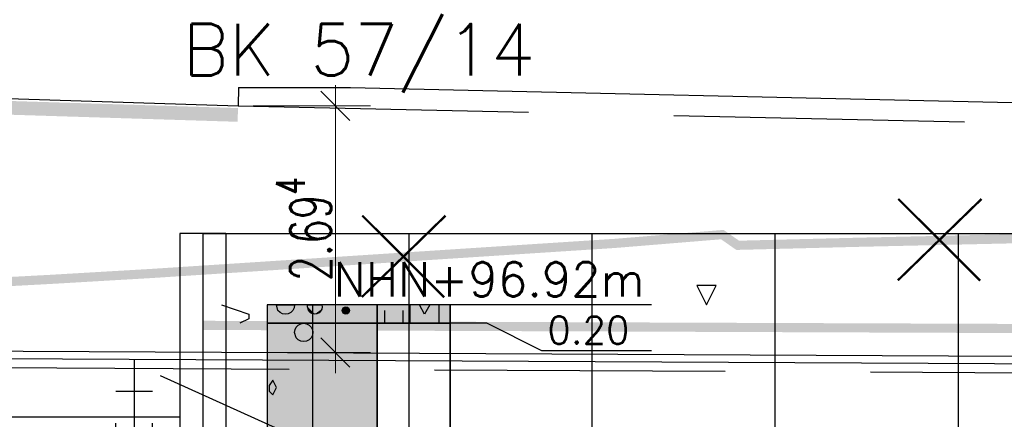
# Model space of a CAD drawing. Header units: metres. Extents: x 3458045 to 3462392, y 5482308 to 5484762.
# Tile 222 of 256: x 3460079.31 to 3460090.06, y 5484005.46 to 5484009.82. Entities that reach past the tile are written whole.
import ezdxf
from ezdxf.enums import TextEntityAlignment as Align

# ---------------------------------------------------------------- set-up
doc = ezdxf.new("R2010")
doc.units = ezdxf.units.M
doc.header["$PDMODE"] = 3
doc.header["$PDSIZE"] = 0.1
doc.linetypes.add('AUSGEZOGEN', pattern=[2, 1, 1])
doc.linetypes.add('VERDECKT2', pattern=[4.7625, 3.175, -1.5875])
doc.layers.get('0').update_dxf_attribs({"linetype": 'CONTINUOUS'})
doc.layers.get('DEFPOINTS').update_dxf_attribs({"linetype": 'CONTINUOUS'})
for name, color, linetype in [('BAUER_BK 2014', 1, 'CONTINUOUS'), ('SP_BAUGRUBE-ANKER', 211, 'AUSGEZOGEN'), ('SP_BAUGRUBE-VERBAU', 210, 'AUSGEZOGEN'), ('SP_FUGENBÄNDER', 2, 'AUSGEZOGEN'), ('SP_GELÄNDE-BAUPHASE', 251, 'VERDECKT2'), ('SP_GELÄNDE-BESTAND', 251, 'CONTINUOUS'), ('SP_GELÄNDE-PLANUNG', 10, 'CONTINUOUS'), ('SP_Rückbau', 40, 'AUSGEZOGEN'), ('SP_Tunneldecke_L7+8-Schnitt', 2, 'CONTINUOUS'), ('SP_Tunneldecke_L7+8-Verdeckt', 1, 'VERDECKT2'), ('SP_Tunneldecke_Schutzebeton', 1, 'CONTINUOUS'), ('SP_Verbau', 212, 'CONTINUOUS'), ('SP_VERM-VA-B44', 150, 'CONTINUOUS')]:
    doc.layers.add(name, color=color, linetype=linetype)
doc.styles.add('ROMANS', font='ROMANS')
doc.styles.add('SP_F', font='romans.shx', dxfattribs={"width": 0.7, "bigfont": 'sp_f.shx'})
doc.linetypes.add('ZICKZACK', pattern='A,0.00254,-5.08,[131,ltypeshp.shx,S=5.08,R=0,X=-5.08,Y=0],-10.16,[131,ltypeshp.shx,S=5.08,R=180,X=5.08,Y=0],-5.08', length=20.32254)
doc.dimstyles.new('SOFI18$0', dxfattribs={"dimtxt": 1.8, "dimasz": 0.18, "dimexe": 0.9, "dimexo": 0.625, "dimgap": 0.486, "dimtad": 1, "dimdec": 3, "dimrnd": 0.001, "dimzin": 1, "dimdsep": 46, "dimtxsty": 'SP_F', "dimblk1": 'SOF_BEMSTR1', "dimblk2": 'SOF_BEMSTR2', "dimsah": 1, "dimcen": 1.8, "dimse1": 1, "dimse2": 1, "dimclrd": 1, "dimclre": 1, "dimclrt": 7, "dimaunit": 2, "dimazin": 0, "dimtfac": 1, "dimtdec": 3, "dimtmove": 0, "dimatfit": 3, "dimfxl": 1, "dimtolj": 1, "dimtzin": 0, "dimlwd": 0, "dimlwe": 0, "dimarcsym": 0})

# ---------------------------------------------------------------- blocks, each defined once
blk = doc.blocks.new('SOF_BEMSTR1')
at = {"color": 0, "linetype": 'ByBlock', "lineweight": -2}
for p, q in [((0, 20), (0, -8.5)), ((3.535, 3.535), (-3.535, -3.535)), ((-5, 0), (5, 0))]:
    blk.add_line(p, q, dxfattribs=at)
blk = doc.blocks.new('SOF_BEMSTR2')
at = {"color": 0, "linetype": 'ByBlock', "lineweight": -2}
for p, q in [((0, -20), (0, 8.5)), ((3.535, 3.535), (-3.535, -3.535)), ((-5, 0), (5, 0))]:
    blk.add_line(p, q, dxfattribs=at)
blk = doc.blocks.new('*D167')
at = {"layer": 'DEFPOINTS', "color": 0, "linetype": 'AUSGEZOGEN', "transparency": 16777216}
for p in [(3460082.178, 5484008.882), (3460082.178, 5484006.188), (3460082.756, 5484006.188)]:
    blk.add_point(p, dxfattribs=at)
at = {"layer": 'SP_VERM-VA-B44', "color": 1, "linetype": 'AUSGEZOGEN', "lineweight": 0, "transparency": 16777216}
blk.add_line((3460082.756, 5484008.837), (3460082.756, 5484006.233), dxfattribs=at)
at = {"layer": 'SP_VERM-VA-B44', "color": 1, "linetype": 'AUSGEZOGEN', "lineweight": 0, "transparency": 16777216, "xscale": 0.0450000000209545, "yscale": 0.0450000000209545, "zscale": 0.0450000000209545}
for name, p, rotation in [('SOF_BEMSTR1', (3460082.756, 5484008.882), 90), ('SOF_BEMSTR2', (3460082.756, 5484006.188), 270)]:
    blk.add_blockref(name, p, dxfattribs=dict(at, rotation=rotation))
at = {"layer": 'SP_VERM-VA-B44', "color": 7, "linetype": 'AUSGEZOGEN', "transparency": 16777216, "insert": (3460082.41, 5484007.535), "char_height": 0.45, "attachment_point": 5, "rotation": 90, "style": 'SP_F'}
blk.add_mtext('\\A1;\\A1;2.69{\\H.7x;\\S4^ ;}', dxfattribs=at)
blk = doc.blocks.new('A$C288940E1')
at = {"layer": 'SP_Verbau'}
blk.add_line((0, 0), (-10.4038, -4.6916), dxfattribs=at)
blk = doc.blocks.new('A$C23D12D66')
at = {"layer": 'SP_Rückbau', "lineweight": 60, "const_width": 0.025, "flags": 128}
for points in [[(-0.466, 0.426), (0.47, -0.439)], [(-0.422, -0.47), (0.422, 0.47)]]:
    blk.add_lwpolyline(points, dxfattribs=at)

msp = doc.modelspace()

# ---------------------------------------------------------------- linework, layer by layer
at = {"layer": 'BAUER_BK 2014', "color": 7, "linetype": 'Continuous'}
for points in [[(3460086.917, 5484006.9191), (3460086.705, 5484006.9191)], [(3460086.705, 5484006.9191), (3460086.811, 5484006.7071)], [(3460086.811, 5484006.7071), (3460086.917, 5484006.9191)], [(3460081.511, 5484006.7071), (3460081.811, 5484006.6071)], [(3460083.211, 5484006.5071), (3460083.211, 5484006.7071), (3460082.011, 5484006.7071), (3460082.011, 5484006.5071), (3460083.211, 5484006.5071)], [(3460086.2097, 5484006.7071), (3460082.011, 5484006.7071)], [(3460082.011, 5484006.7071), (3460082.011, 5483976.7071)], [(3460082.111, 5484006.7071), (3460082.111, 5484006.7071), (3460082.311, 5484006.7071), (3460082.311, 5484006.7071), (3460082.305, 5484006.6761), (3460082.291, 5484006.6483), (3460082.269, 5484006.6261), (3460082.241, 5484006.6119), (3460082.211, 5484006.6071), (3460082.179, 5484006.6119), (3460082.151, 5484006.6261), (3460082.129, 5484006.6483), (3460082.111, 5484006.7071)], [(3460082.451, 5484006.6871), (3460082.453, 5484006.7071), (3460082.607, 5484006.7071), (3460082.611, 5484006.6871), (3460082.607, 5484006.6623), (3460082.595, 5484006.6401), (3460082.577, 5484006.6223), (3460082.555, 5484006.6111), (3460082.531, 5484006.6071), (3460082.505, 5484006.6111), (3460082.483, 5484006.6223), (3460082.465, 5484006.6401), (3460082.451, 5484006.6871)], [(3460084.011, 5484006.5071), (3460084.011, 5484006.7071), (3460083.211, 5484006.7071), (3460083.211, 5484006.5071), (3460084.011, 5484006.5071)], [(3460083.571, 5484006.5071), (3460083.571, 5484006.7071)], [(3460083.731, 5484006.6071), (3460083.673, 5484006.7071)], [(3460083.787, 5484006.7071), (3460083.731, 5484006.6071)], [(3460083.891, 5484006.5071), (3460083.891, 5484006.7071)], [(3460084.011, 5484006.7071), (3460084.011, 5483976.7071)], [(3460081.811, 5484006.5571), (3460081.711, 5484006.5071)], [(3460081.811, 5484006.6071), (3460081.811, 5484006.5571)], [(3460083.291, 5484006.6471), (3460083.291, 5484006.5071)], [(3460083.491, 5484006.6471), (3460083.491, 5484006.5071)], [(3460083.211, 5484003.6071), (3460083.211, 5484006.5071), (3460082.011, 5484006.5071), (3460082.011, 5484003.6071), (3460083.211, 5484003.6071)], [(3460082.011, 5484006.5071), (3460084.011, 5484006.5071)], [(3460082.311, 5484006.4071), (3460082.315, 5484006.4381), (3460082.329, 5484006.4659), (3460082.351, 5484006.4881), (3460082.379, 5484006.5023), (3460082.411, 5484006.5071), (3460082.441, 5484006.5023), (3460082.469, 5484006.4881), (3460082.491, 5484006.4659), (3460082.505, 5484006.4381), (3460082.511, 5484006.4071), (3460082.505, 5484006.3761), (3460082.491, 5484006.3483), (3460082.469, 5484006.3261), (3460082.441, 5484006.3119), (3460082.411, 5484006.3071), (3460082.379, 5484006.3119), (3460082.351, 5484006.3261), (3460082.329, 5484006.3483), (3460082.311, 5484006.4071)], [(3460084.011, 5484003.6071), (3460084.011, 5484006.5071), (3460083.211, 5484006.5071), (3460083.211, 5484003.6071), (3460084.011, 5484003.6071)], [(3460086.2097, 5484006.2079), (3460085.011, 5484006.2079), (3460084.411, 5484006.5071), (3460084.011, 5484006.5071)], [(3460082.071, 5484005.8871), (3460082.031, 5484005.8271)], [(3460082.031, 5484005.8271), (3460082.031, 5484005.7671)], [(3460082.111, 5484005.8071), (3460082.071, 5484005.8871)], [(3460082.071, 5484005.7271), (3460082.111, 5484005.8071)], [(3460082.031, 5484005.7671), (3460082.071, 5484005.7271)]]:
    msp.add_lwpolyline(points, dxfattribs=at)
at = {"layer": 'BAUER_BK 2014', "color": 30, "linetype": 'Continuous'}
for points in [[(3460083.211, 5484006.5071), (3460083.211, 5484006.7071), (3460082.011, 5484006.7071), (3460082.011, 5484006.5071), (3460083.211, 5484006.5071)], [(3460083.211, 5484003.6071), (3460083.211, 5484006.5071), (3460082.011, 5484006.5071), (3460082.011, 5484003.6071), (3460083.211, 5484003.6071)]]:
    msp.add_lwpolyline(points, dxfattribs=at)
at = {"layer": 'BAUER_BK 2014', "color": 62, "linetype": 'Continuous'}
msp.add_lwpolyline([(3460082.511, 5484006.5071), (3460082.511, 5484006.7071), (3460082.011, 5484006.7071), (3460082.011, 5484006.5071), (3460082.511, 5484006.5071)], dxfattribs=at)
at = {"layer": 'BAUER_BK 2014', "color": 52, "linetype": 'Continuous'}
msp.add_lwpolyline([(3460084.011, 5484006.5071), (3460084.011, 5484006.7071), (3460083.211, 5484006.7071), (3460083.211, 5484006.5071), (3460084.011, 5484006.5071)], dxfattribs=at)
at = {"layer": 'BAUER_BK 2014', "color": 50, "linetype": 'Continuous'}
msp.add_lwpolyline([(3460082.511, 5484003.6071), (3460082.511, 5484006.5071), (3460082.011, 5484006.5071), (3460082.011, 5484003.6071), (3460082.511, 5484003.6071)], dxfattribs=at)
at = {"layer": 'BAUER_BK 2014', "color": 7, "linetype": 'Continuous'}
msp.add_circle((3460082.871, 5484006.6471), 0.04, dxfattribs=at)
at = {"layer": 'BAUER_BK 2014', "color": 30, "linetype": 'Continuous'}
for points in [[(3460083.211, 5484006.5071), (3460083.211, 5484006.7071), (3460082.011, 5484006.5071), (3460082.011, 5484006.7071)], [(3460083.211, 5484003.6071), (3460083.211, 5484006.5071), (3460082.011, 5484003.6071), (3460082.011, 5484006.5071)]]:
    msp.add_solid(points, dxfattribs=at)
at = {"layer": 'BAUER_BK 2014', "color": 62, "linetype": 'Continuous'}
msp.add_solid([(3460082.511, 5484006.5071), (3460082.511, 5484006.7071), (3460082.011, 5484006.5071), (3460082.011, 5484006.7071)], dxfattribs=at)
at = {"layer": 'BAUER_BK 2014', "color": 7, "linetype": 'Continuous'}
for points in [[(3460082.451, 5484006.6871), (3460082.453, 5484006.7071), (3460082.607, 5484006.7071)], [(3460082.451, 5484006.6871), (3460082.607, 5484006.7071), (3460082.607, 5484006.6623)], [(3460082.483, 5484006.6223), (3460082.465, 5484006.6401), (3460082.451, 5484006.6871)], [(3460082.531, 5484006.6071), (3460082.483, 5484006.6223), (3460082.451, 5484006.6871)], [(3460082.451, 5484006.6871), (3460082.607, 5484006.6623), (3460082.531, 5484006.6071)], [(3460082.607, 5484006.6623), (3460082.577, 5484006.6223), (3460082.531, 5484006.6071)], [(3460082.607, 5484006.6623), (3460082.595, 5484006.6401), (3460082.577, 5484006.6223)], [(3460082.607, 5484006.7071), (3460082.611, 5484006.6871), (3460082.607, 5484006.6623)], [(3460082.831, 5484006.6471), (3460082.831, 5484006.6555), (3460082.833, 5484006.6633)], [(3460082.833, 5484006.6309), (3460082.831, 5484006.6471), (3460082.833, 5484006.6633)], [(3460082.833, 5484006.6633), (3460082.843, 5484006.6769), (3460082.859, 5484006.6851)], [(3460082.833, 5484006.6633), (3460082.859, 5484006.6851), (3460082.891, 5484006.6817)], [(3460082.843, 5484006.6173), (3460082.833, 5484006.6633), (3460082.891, 5484006.6817)], [(3460082.833, 5484006.6633), (3460082.839, 5484006.6707), (3460082.843, 5484006.6769)], [(3460082.843, 5484006.6173), (3460082.833, 5484006.6309), (3460082.833, 5484006.6633)], [(3460082.843, 5484006.6769), (3460082.851, 5484006.6817), (3460082.859, 5484006.6851)], [(3460082.891, 5484006.6817), (3460082.903, 5484006.6235), (3460082.843, 5484006.6173)], [(3460082.859, 5484006.6851), (3460082.867, 5484006.6869), (3460082.875, 5484006.6869)], [(3460082.859, 5484006.6851), (3460082.875, 5484006.6869), (3460082.891, 5484006.6817)], [(3460082.875, 5484006.6869), (3460082.883, 5484006.6851), (3460082.891, 5484006.6817)], [(3460082.891, 5484006.6817), (3460082.897, 5484006.6769), (3460082.903, 5484006.6707)], [(3460082.891, 5484006.6817), (3460082.903, 5484006.6707), (3460082.909, 5484006.6555)], [(3460082.891, 5484006.6817), (3460082.909, 5484006.6555), (3460082.903, 5484006.6235)], [(3460082.903, 5484006.6707), (3460082.907, 5484006.6633), (3460082.909, 5484006.6555)], [(3460082.531, 5484006.6071), (3460082.505, 5484006.6111), (3460082.483, 5484006.6223)], [(3460082.577, 5484006.6223), (3460082.555, 5484006.6111), (3460082.531, 5484006.6071)], [(3460082.843, 5484006.6173), (3460082.839, 5484006.6235), (3460082.833, 5484006.6309)], [(3460082.903, 5484006.6235), (3460082.875, 5484006.6073), (3460082.843, 5484006.6173)], [(3460082.859, 5484006.6091), (3460082.851, 5484006.6125), (3460082.843, 5484006.6173)], [(3460082.875, 5484006.6073), (3460082.859, 5484006.6091), (3460082.843, 5484006.6173)], [(3460082.875, 5484006.6073), (3460082.867, 5484006.6073), (3460082.859, 5484006.6091)], [(3460082.903, 5484006.6235), (3460082.891, 5484006.6125), (3460082.875, 5484006.6073)], [(3460082.891, 5484006.6125), (3460082.883, 5484006.6091), (3460082.875, 5484006.6073)], [(3460082.903, 5484006.6235), (3460082.897, 5484006.6173), (3460082.891, 5484006.6125)], [(3460082.909, 5484006.6555), (3460082.909, 5484006.6387), (3460082.903, 5484006.6235)], [(3460082.909, 5484006.6387), (3460082.907, 5484006.6309), (3460082.903, 5484006.6235)], [(3460082.909, 5484006.6555), (3460082.911, 5484006.6471), (3460082.909, 5484006.6387)]]:
    msp.add_solid(points, dxfattribs=at)
at = {"layer": 'BAUER_BK 2014', "color": 52, "linetype": 'Continuous'}
msp.add_solid([(3460084.011, 5484006.5071), (3460084.011, 5484006.7071), (3460083.211, 5484006.5071), (3460083.211, 5484006.7071)], dxfattribs=at)
at = {"layer": 'BAUER_BK 2014', "color": 50, "linetype": 'Continuous'}
msp.add_solid([(3460082.511, 5484003.6071), (3460082.511, 5484006.5071), (3460082.011, 5484003.6071), (3460082.011, 5484006.5071)], dxfattribs=at)
at = {"layer": 'SP_BAUGRUBE-VERBAU'}
for p, q in [((3460081.0579, 5484007.4873), (3460081.0579, 5483990.4135)), ((3460081.5579, 5484007.4873), (3460081.0579, 5484007.4873)), ((3460081.3079, 5484007.4873), (3460139.5579, 5484007.4873)), ((3460081.5579, 5484007.4873), (3460081.5579, 5483990.411))]:
    msp.add_line(p, q, dxfattribs=at)
at = {"layer": 'SP_BAUGRUBE-VERBAU', "linetype": 'ZICKZACK', "ltscale": 0.2}
msp.add_line((3460081.3079, 5484007.4873), (3460081.3079, 5483990.4123), dxfattribs=at)
at = {"layer": 'SP_BAUGRUBE-VERBAU', "linetype": 'VERDECKT2'}
for p, q in [((3460083.5579, 5484007.4873), (3460083.5579, 5483992.901)), ((3460085.5579, 5484007.4873), (3460085.5579, 5483992.891)), ((3460087.5579, 5484007.4873), (3460087.5579, 5483992.881)), ((3460089.5579, 5484007.4873), (3460089.5579, 5483992.871)), ((3460049.5579, 5484005.4873), (3460081.0579, 5484005.4873))]:
    msp.add_line(p, q, dxfattribs=at)
at = {"layer": 'SP_FUGENBÄNDER', "color": 1, "linetype": 'VERDECKT2', "ltscale": 0.5}
for p, q in [((3460080.3579, 5483999.065), (3460080.3579, 5484005.7662)), ((3460080.7579, 5483999.065), (3460080.7579, 5484005.7663))]:
    msp.add_line(p, q, dxfattribs=at)
at = {"layer": 'SP_FUGENBÄNDER'}
msp.add_lwpolyline([(3460080.3579, 5484005.7662), (3460080.7579, 5484005.7663)], dxfattribs=at)
at = {"layer": 'SP_GELÄNDE-BAUPHASE', "const_width": 0.1}
msp.add_lwpolyline([(3460081.3079, 5484006.4843), (3460139.5579, 5484006.261)], dxfattribs=at)
at = {"layer": 'SP_GELÄNDE-BESTAND', "const_width": 0.1}
msp.add_lwpolyline([(3460078.0579, 5484006.9017), (3460079.6387, 5484006.9861), (3460080.7549, 5484007.0514), (3460083.0579, 5484007.2008), (3460085.8075, 5484007.3792), (3460086.9822, 5484007.4753), (3460087.0046, 5484007.4602), (3460087.1506, 5484007.3584), (3460088.0579, 5484007.3813), (3460088.4746, 5484007.3918), (3460093.0579, 5484007.4954), (3460097.1995, 5484007.5891), (3460097.2762, 5484007.638), (3460097.3824, 5484007.7035), (3460098.0579, 5484007.9288), (3460099.4047, 5484008.378), (3460103.0579, 5484009.5962)], dxfattribs=at)
at = {"layer": 'SP_GELÄNDE-PLANUNG', "color": 2}
for p, q in [((3460070.2099, 5484009.2391), (3460081.6929, 5484008.882)), ((3460081.6973, 5484009.082), (3460081.6929, 5484008.882)), ((3460081.6973, 5484009.082), (3460082.9201, 5484009.082)), ((3460082.9201, 5484009.082), (3460118.3363, 5484008.2718))]:
    msp.add_line(p, q, dxfattribs=at)
at = {"layer": 'SP_GELÄNDE-PLANUNG', "color": 1, "linetype": 'VERDECKT2'}
msp.add_line((3460081.6929, 5484008.882), (3460118.3319, 5484008.0718), dxfattribs=at)
at = {"layer": 'SP_GELÄNDE-PLANUNG', "color": 253, "linetype": 'AUSGEZOGEN', "const_width": 0.15}
msp.add_lwpolyline([(3460070.2071, 5484009.1392), (3460081.6901, 5484008.7821)], dxfattribs=at)
at = {"layer": 'SP_Tunneldecke_L7+8-Schnitt'}
msp.add_line((3460080.5579, 5484006.1162), (3460080.5579, 5484005.0162), dxfattribs=at)
msp.add_lwpolyline([(3460026.6902, 5484006.3863), (3460120.4977, 5484005.916, 0.0075917), (3460179.7516, 5484006.5176, 0.0075917)], format="xyb", dxfattribs=at)
at = {"layer": 'SP_Tunneldecke_L7+8-Verdeckt'}
msp.add_lwpolyline([(3460026.6902, 5484006.2863), (3460120.4972, 5484005.816, 0.0075914), (3460179.7516, 5484006.4175, 0.0075914)], format="xyb", dxfattribs=at)
at = {"layer": 'SP_Tunneldecke_Schutzebeton'}
msp.add_lwpolyline([(3460026.6362, 5484006.4665), (3460120.4981, 5484005.996, 0.007592), (3460179.7516, 5484006.5976, 0.007592)], format="xyb", dxfattribs=at)

# ---------------------------------------------------------------- block references
at = {"layer": 'SP_BAUGRUBE-ANKER', "xscale": -1.772319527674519, "yscale": 1.772319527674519, "zscale": 1.772319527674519}
msp.add_blockref('A$C288940E1', (3460080.8408, 5484005.9368), dxfattribs=at)
at = {"layer": 'SP_Rückbau', "linetype": 'AUSGEZOGEN', "rotation": 86.9409777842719}
for p in [(3460089.3513, 5484007.419), (3460083.4963, 5484007.2369)]:
    msp.add_blockref('A$C23D12D66', p, dxfattribs=at)

# ---------------------------------------------------------------- texts
at = {"layer": 'BAUER_BK 2014', "color": 7, "style": 'ROMANS'}
msp.add_text('BK 57/14', height=0.56092, dxfattribs=at).set_placement((3460083.011, 5484009.2143), align=Align.CENTER)
for s, height, p in [('NHN+96.92m', 0.37394, (3460082.7359, 5484006.8005)), ('0.20', 0.29916, (3460085.0709, 5484006.2827))]:
    msp.add_text(s, height=height, dxfattribs=at).set_placement(p)

# ---------------------------------------------------------------- dimensions: what is measured, and where the dimension line sits
at = {"layer": 'SP_VERM-VA-B44', "color": 1, "linetype": 'AUSGEZOGEN'}
dim = msp.add_linear_dim(base=(3460082.7563, 5484006.1881), p1=(3460082.178, 5484008.882), p2=(3460082.1783, 5484006.1881), angle=270, text='\\A1;2.69{\\H.7x;\\S4^ ;}', dimstyle='SOFI18$0', override={"dimblk1": 'SOF_BEMSTR1', "dimblk2": 'SOF_BEMSTR2'}, dxfattribs=at)
dim.commit()
dim.dimension.update_dxf_attribs({"geometry": '*D167', "text_midpoint": (3460082.4097, 5484007.5351)})

doc.saveas('drawing.dxf')
